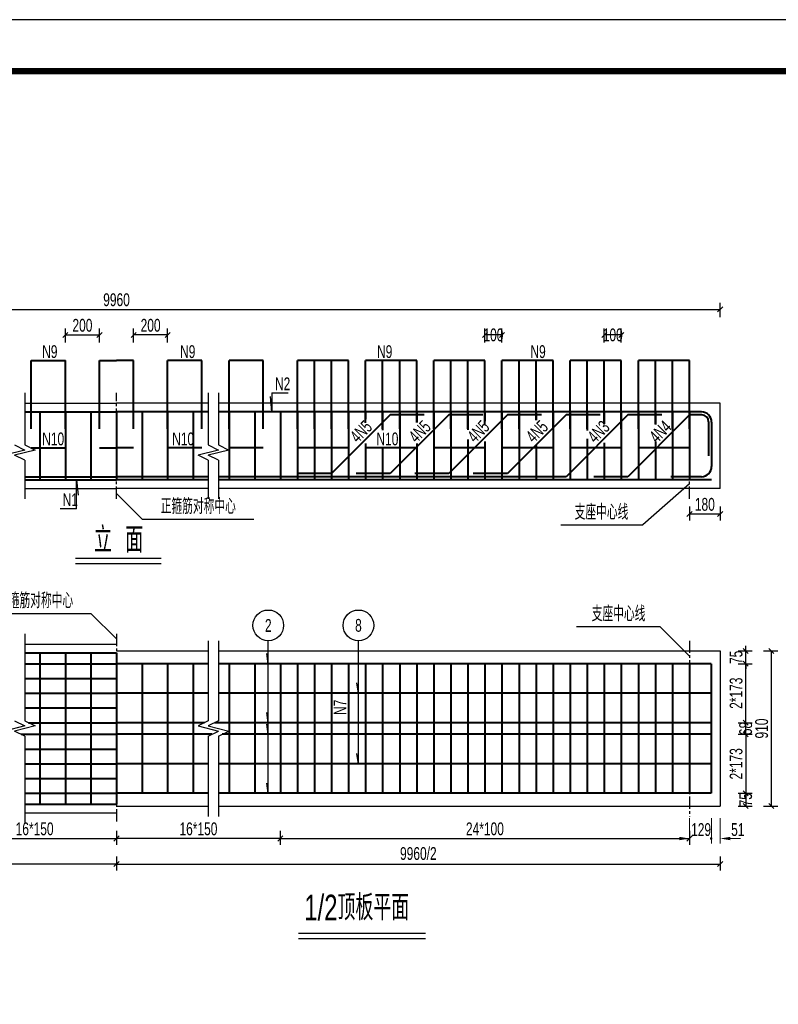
# Model space of a CAD drawing. Header units: millimetres. Extents: x -120871 to -111289, y -80062 to -71425.
# Tile 3 of 37: x -119212 to -118619, y -77793 to -77023. Entities that reach past the tile are written whole.
import ezdxf
from ezdxf.enums import TextEntityAlignment as Align

# ---------------------------------------------------------------- set-up
doc = ezdxf.new("R2010")
doc.units = ezdxf.units.MM
doc.header["$LTSCALE"] = 0.3
doc.header["$PDMODE"] = 99
doc.linetypes.add('CENTER', pattern=[50.8, 31.75, -6.35, 6.35, -6.35])
doc.layers.get('0').update_dxf_attribs({"lineweight": 18})
for name, color, linetype, lineweight in [('BM1', 7, 'Continuous', 15), ('文字', 4, 'Continuous', 18), ('标注', 7, 'Continuous', 18), ('轮廓', 7, 'Continuous', 30), ('钢筋', 1, 'Continuous', 40)]:
    doc.layers.add(name, color=color, linetype=linetype, lineweight=lineweight)
for name, color, linetype in [('LOCKUP', 7, 'Continuous'), ('其它', 5, 'Continuous'), ('点划线', 7, 'CENTER'), ('附属', 7, 'Continuous')]:
    doc.layers.add(name, color=color, linetype=linetype)
doc.styles.add('hz-e', font='hztxt_e.shx', dxfattribs={"width": 0.7, "bigfont": 'hztxt.shx'})
doc.dimstyles.new('ISO-50', dxfattribs={"dimscale": 0.625, "dimtxt": 25, "dimasz": 10, "dimexe": 12.5, "dimexo": 6.25, "dimgap": 6.25, "dimtad": 1, "dimdec": 0, "dimdsep": 46, "dimtxsty": 'hz-e', "dimblk": 'OBLIQUE', "dimcen": 2.5, "dimadec": 0, "dimazin": 0, "dimtfac": 1, "dimtdec": 0, "dimtix": 1, "dimtmove": 2, "dimatfit": 3, "dimldrblk": 'OBLIQUE', "dimfxl": 15, "dimfxlon": 1, "dimarcsym": 0})

# ---------------------------------------------------------------- blocks, each defined once
blk = doc.blocks.new('_Oblique')
at = {"color": 0, "linetype": 'ByBlock', "lineweight": -2}
blk.add_line((-0.5, -0.5), (0.5, 0.5), dxfattribs=at)
blk = doc.blocks.new('*D249')
at = {"layer": 'Defpoints', "color": 0}
for p in [(-119122.91, -77269.31), (-119122.91, -77289.31), (-119096.24, -77289.31)]:
    blk.add_point(p, dxfattribs=at)
at = {"layer": '标注', "color": 0, "lineweight": -2}
for p, q in [((-119122.91, -77275.31), (-119122.91, -77264.31)), ((-119096.24, -77269.31), (-119122.91, -77269.31)), ((-119096.24, -77275.31), (-119096.24, -77264.31))]:
    blk.add_line(p, q, dxfattribs=at)
at = {"layer": '标注', "color": 0, "lineweight": -2, "xscale": 4, "yscale": 4, "zscale": 4, "rotation": 180}
blk.add_blockref('_Oblique', (-119122.91, -77269.31), dxfattribs=at)
at = {"layer": '标注', "color": 0, "lineweight": -2, "xscale": 4, "yscale": 4, "zscale": 4}
blk.add_blockref('_Oblique', (-119096.24, -77269.31), dxfattribs=at)
at = {"layer": '标注', "color": 0, "insert": (-119109.58, -77261.81), "char_height": 10, "attachment_point": 5, "style": 'hz-e'}
blk.add_mtext('200', dxfattribs=at)
blk = doc.blocks.new('*D251')
at = {"layer": 'Defpoints', "color": 0}
for p in [(-119008.12, -77643.03), (-118688.12, -77643.03), (-118688.12, -77663.03)]:
    blk.add_point(p, dxfattribs=at)
at = {"layer": '标注', "color": 0, "lineweight": -2}
for p, q in [((-119008.12, -77657.03), (-119008.12, -77668.03)), ((-119008.12, -77663.03), (-118688.12, -77663.03)), ((-118688.12, -77657.03), (-118688.12, -77668.03))]:
    blk.add_line(p, q, dxfattribs=at)
at = {"layer": '标注', "color": 0, "lineweight": -2, "xscale": 4, "yscale": 4, "zscale": 4, "rotation": 180}
blk.add_blockref('_Oblique', (-119008.12, -77663.03), dxfattribs=at)
at = {"layer": '标注', "color": 0, "lineweight": -2, "xscale": 4, "yscale": 4, "zscale": 4}
blk.add_blockref('_Oblique', (-118688.12, -77663.03), dxfattribs=at)
at = {"layer": '标注', "color": 0, "insert": (-118848.12, -77655.53), "char_height": 10, "attachment_point": 5, "style": 'hz-e'}
blk.add_mtext('24*100', dxfattribs=at)
blk = doc.blocks.new('*D252')
at = {"layer": 'Defpoints', "color": 0}
for p in [(-119136.24, -77643.03), (-119008.12, -77643.03), (-119136.24, -77663.03)]:
    blk.add_point(p, dxfattribs=at)
at = {"layer": '标注', "color": 0, "lineweight": -2}
for p, q in [((-119136.24, -77657.03), (-119136.24, -77668.03)), ((-119008.12, -77663.03), (-119136.24, -77663.03)), ((-119008.12, -77657.03), (-119008.12, -77668.03))]:
    blk.add_line(p, q, dxfattribs=at)
at = {"layer": '标注', "color": 0, "lineweight": -2, "xscale": 4, "yscale": 4, "zscale": 4, "rotation": 180}
blk.add_blockref('_Oblique', (-119136.24, -77663.03), dxfattribs=at)
at = {"layer": '标注', "color": 0, "lineweight": -2, "xscale": 4, "yscale": 4, "zscale": 4}
blk.add_blockref('_Oblique', (-119008.12, -77663.03), dxfattribs=at)
at = {"layer": '标注', "color": 0, "insert": (-119072.18, -77655.53), "char_height": 10, "attachment_point": 5, "style": 'hz-e'}
blk.add_mtext('16*150', dxfattribs=at)
blk = doc.blocks.new('*D254')
at = {"layer": 'Defpoints', "color": 0}
for p in [(-119149.58, -77269.31), (-119176.24, -77289.31), (-119149.58, -77289.31)]:
    blk.add_point(p, dxfattribs=at)
at = {"layer": '标注', "color": 0, "lineweight": -2}
for p, q in [((-119176.24, -77275.31), (-119176.24, -77264.31)), ((-119176.24, -77269.31), (-119149.58, -77269.31)), ((-119149.58, -77275.31), (-119149.58, -77264.31))]:
    blk.add_line(p, q, dxfattribs=at)
at = {"layer": '标注', "color": 0, "lineweight": -2, "xscale": 4, "yscale": 4, "zscale": 4, "rotation": 180}
blk.add_blockref('_Oblique', (-119176.24, -77269.31), dxfattribs=at)
at = {"layer": '标注', "color": 0, "lineweight": -2, "xscale": 4, "yscale": 4, "zscale": 4}
blk.add_blockref('_Oblique', (-119149.58, -77269.31), dxfattribs=at)
at = {"layer": '标注', "color": 0, "insert": (-119162.91, -77261.81), "char_height": 10, "attachment_point": 5, "style": 'hz-e'}
blk.add_mtext('200', dxfattribs=at)
blk = doc.blocks.new('*D255')
at = {"layer": 'Defpoints', "color": 0}
for p in [(-118664.12, -77516.36), (-118664.12, -77637.69), (-118624.12, -77637.69)]:
    blk.add_point(p, dxfattribs=at)
at = {"layer": '标注', "color": 0, "lineweight": -2}
for p, q in [((-118630.12, -77516.36), (-118619.12, -77516.36)), ((-118624.12, -77516.36), (-118624.12, -77637.69)), ((-118630.12, -77637.69), (-118619.12, -77637.69))]:
    blk.add_line(p, q, dxfattribs=at)
at = {"layer": '标注', "color": 0, "lineweight": -2, "xscale": 4, "yscale": 4, "zscale": 4}
for p, rotation in [((-118624.12, -77516.36), 90), ((-118624.12, -77637.69), 270)]:
    blk.add_blockref('_Oblique', p, dxfattribs=dict(at, rotation=rotation))
at = {"layer": '标注', "color": 0, "insert": (-118631.62, -77577.03), "char_height": 10, "attachment_point": 5, "rotation": 90, "style": 'hz-e'}
blk.add_mtext('910', dxfattribs=at)
blk = doc.blocks.new('*D256')
at = {"layer": 'Defpoints', "color": 0}
for p in [(-118664.12, -77516.36), (-118644.12, -77516.36), (-118664.12, -77526.36)]:
    blk.add_point(p, dxfattribs=at)
at = {"layer": '标注', "color": 0, "lineweight": -2}
for p, q in [((-118650.12, -77516.36), (-118639.12, -77516.36)), ((-118644.12, -77516.36), (-118644.12, -77512.36)), ((-118644.12, -77526.36), (-118644.12, -77516.36)), ((-118650.12, -77526.36), (-118639.12, -77526.36)), ((-118644.12, -77526.36), (-118644.12, -77530.36))]:
    blk.add_line(p, q, dxfattribs=at)
at = {"layer": '标注', "color": 0, "lineweight": -2, "xscale": 4, "yscale": 4, "zscale": 4}
for p, rotation in [((-118644.12, -77516.36), 270), ((-118644.12, -77526.36), 90)]:
    blk.add_blockref('_Oblique', p, dxfattribs=dict(at, rotation=rotation))
at = {"layer": '标注', "color": 0, "insert": (-118651.62, -77521.36), "char_height": 10, "attachment_point": 5, "rotation": 90, "style": 'hz-e'}
blk.add_mtext('75', dxfattribs=at)
blk = doc.blocks.new('*D257')
at = {"layer": 'Defpoints', "color": 0}
for p in [(-118664.12, -77627.69), (-118664.12, -77637.69), (-118644.12, -77637.69)]:
    blk.add_point(p, dxfattribs=at)
at = {"layer": '标注', "color": 0, "lineweight": -2}
for p, q in [((-118650.12, -77627.69), (-118639.12, -77627.69)), ((-118644.12, -77627.69), (-118644.12, -77637.69)), ((-118650.12, -77637.69), (-118639.12, -77637.69))]:
    blk.add_line(p, q, dxfattribs=at)
at = {"layer": '标注', "color": 0, "lineweight": -2, "xscale": 4, "yscale": 4, "zscale": 4}
for p, rotation in [((-118644.12, -77627.69), 90), ((-118644.12, -77637.69), 270)]:
    blk.add_blockref('_Oblique', p, dxfattribs=dict(at, rotation=rotation))
at = {"layer": '标注', "color": 0, "insert": (-118644.12, -77632.69), "char_height": 10, "attachment_point": 5, "rotation": 90, "style": 'hz-e'}
blk.add_mtext('75', dxfattribs=at)
blk = doc.blocks.new('*D258')
at = {"layer": 'Defpoints', "color": 0}
for p in [(-118664.12, -77572.49), (-118644.12, -77572.49), (-118664.12, -77581.56)]:
    blk.add_point(p, dxfattribs=at)
at = {"layer": '标注', "color": 0, "lineweight": -2}
for p, q in [((-118650.12, -77572.49), (-118639.12, -77572.49)), ((-118644.12, -77581.56), (-118644.12, -77572.49)), ((-118650.12, -77581.56), (-118639.12, -77581.56))]:
    blk.add_line(p, q, dxfattribs=at)
at = {"layer": '标注', "color": 0, "lineweight": -2, "xscale": 4, "yscale": 4, "zscale": 4}
for p, rotation in [((-118644.12, -77572.49), 90), ((-118644.12, -77581.56), 270)]:
    blk.add_blockref('_Oblique', p, dxfattribs=dict(at, rotation=rotation))
at = {"layer": '标注', "color": 0, "insert": (-118644.12, -77577.03), "char_height": 10, "attachment_point": 5, "rotation": 90, "style": 'hz-e'}
blk.add_mtext('68', dxfattribs=at)
blk = doc.blocks.new('*D259')
at = {"layer": 'Defpoints', "color": 0}
for p in [(-118664.12, -77526.36), (-118644.12, -77526.36), (-118664.12, -77572.49)]:
    blk.add_point(p, dxfattribs=at)
at = {"layer": '标注', "color": 0, "lineweight": -2}
for p, q in [((-118650.12, -77526.36), (-118639.12, -77526.36)), ((-118644.12, -77572.49), (-118644.12, -77526.36)), ((-118650.12, -77572.49), (-118639.12, -77572.49))]:
    blk.add_line(p, q, dxfattribs=at)
at = {"layer": '标注', "color": 0, "lineweight": -2, "xscale": 4, "yscale": 4, "zscale": 4}
for p, rotation in [((-118644.12, -77526.36), 90), ((-118644.12, -77572.49), 270)]:
    blk.add_blockref('_Oblique', p, dxfattribs=dict(at, rotation=rotation))
at = {"layer": '标注', "color": 0, "insert": (-118651.62, -77549.43), "char_height": 10, "attachment_point": 5, "rotation": 90, "style": 'hz-e'}
blk.add_mtext('2*173', dxfattribs=at)
blk = doc.blocks.new('*D260')
at = {"layer": 'Defpoints', "color": 0}
for p in [(-118664.12, -77581.56), (-118664.12, -77627.69), (-118644.12, -77627.69)]:
    blk.add_point(p, dxfattribs=at)
at = {"layer": '标注', "color": 0, "lineweight": -2}
for p, q in [((-118650.12, -77581.56), (-118639.12, -77581.56)), ((-118644.12, -77581.56), (-118644.12, -77627.69)), ((-118650.12, -77627.69), (-118639.12, -77627.69))]:
    blk.add_line(p, q, dxfattribs=at)
at = {"layer": '标注', "color": 0, "lineweight": -2, "xscale": 4, "yscale": 4, "zscale": 4}
for p, rotation in [((-118644.12, -77581.56), 90), ((-118644.12, -77627.69), 270)]:
    blk.add_blockref('_Oblique', p, dxfattribs=dict(at, rotation=rotation))
at = {"layer": '标注', "color": 0, "insert": (-118651.62, -77604.63), "char_height": 10, "attachment_point": 5, "rotation": 90, "style": 'hz-e'}
blk.add_mtext('2*173', dxfattribs=at)
blk = doc.blocks.new('*D273')
at = {"layer": 'Defpoints', "color": 0}
for p in [(-119264.37, -77643.03), (-119136.24, -77643.03), (-119136.24, -77663.03)]:
    blk.add_point(p, dxfattribs=at)
at = {"layer": '标注', "color": 0, "lineweight": -2}
for p, q in [((-119264.37, -77657.03), (-119264.37, -77668.03)), ((-119264.37, -77663.03), (-119136.24, -77663.03)), ((-119136.24, -77657.03), (-119136.24, -77668.03))]:
    blk.add_line(p, q, dxfattribs=at)
at = {"layer": '标注', "color": 0, "lineweight": -2, "xscale": 4, "yscale": 4, "zscale": 4, "rotation": 180}
blk.add_blockref('_Oblique', (-119264.37, -77663.03), dxfattribs=at)
at = {"layer": '标注', "color": 0, "lineweight": -2, "xscale": 4, "yscale": 4, "zscale": 4}
blk.add_blockref('_Oblique', (-119136.24, -77663.03), dxfattribs=at)
at = {"layer": '标注', "color": 0, "insert": (-119200.31, -77655.53), "char_height": 10, "attachment_point": 5, "style": 'hz-e'}
blk.add_mtext('16*150', dxfattribs=at)
blk = doc.blocks.new('*D274')
at = {"layer": 'Defpoints', "color": 0}
for p in [(-119608.37, -77643.03), (-119136.24, -77643.03), (-119608.37, -77683.03)]:
    blk.add_point(p, dxfattribs=at)
at = {"layer": '标注', "color": 0, "lineweight": -2}
for p, q in [((-119608.37, -77677.03), (-119608.37, -77688.03)), ((-119136.24, -77677.03), (-119136.24, -77688.03)), ((-119136.24, -77683.03), (-119608.37, -77683.03))]:
    blk.add_line(p, q, dxfattribs=at)
at = {"layer": '标注', "color": 0, "lineweight": -2, "xscale": 4, "yscale": 4, "zscale": 4, "rotation": 180}
blk.add_blockref('_Oblique', (-119608.37, -77683.03), dxfattribs=at)
at = {"layer": '标注', "color": 0, "lineweight": -2, "xscale": 4, "yscale": 4, "zscale": 4}
blk.add_blockref('_Oblique', (-119136.24, -77683.03), dxfattribs=at)
at = {"layer": '标注', "color": 0, "insert": (-119372.31, -77674.81), "char_height": 10, "attachment_point": 5, "style": 'hz-e'}
blk.add_mtext('9960/2', dxfattribs=at)
blk = doc.blocks.new('*D277')
at = {"layer": 'Defpoints', "color": 0}
for p in [(-118664.12, -77249.31), (-119608.37, -77269.31), (-118664.12, -77269.31)]:
    blk.add_point(p, dxfattribs=at)
at = {"layer": '标注', "color": 0, "lineweight": -2}
for p, q in [((-119608.37, -77255.31), (-119608.37, -77244.31)), ((-118664.12, -77255.31), (-118664.12, -77244.31)), ((-119608.37, -77249.31), (-118664.12, -77249.31))]:
    blk.add_line(p, q, dxfattribs=at)
at = {"layer": '标注', "color": 0, "lineweight": -2, "xscale": 4, "yscale": 4, "zscale": 4, "rotation": 180}
blk.add_blockref('_Oblique', (-119608.37, -77249.31), dxfattribs=at)
at = {"layer": '标注', "color": 0, "lineweight": -2, "xscale": 4, "yscale": 4, "zscale": 4}
blk.add_blockref('_Oblique', (-118664.12, -77249.31), dxfattribs=at)
at = {"layer": '标注', "color": 0, "insert": (-119136.24, -77241.81), "char_height": 10, "attachment_point": 5, "style": 'hz-e'}
blk.add_mtext('9960', dxfattribs=at)
blk = doc.blocks.new('*D282')
at = {"layer": 'Defpoints', "color": 0}
for p in [(-119136.24, -77643.03), (-118664.12, -77643.03), (-118664.12, -77683.03)]:
    blk.add_point(p, dxfattribs=at)
at = {"layer": '标注', "color": 0, "lineweight": -2}
for p, q in [((-119136.24, -77677.03), (-119136.24, -77688.03)), ((-118664.12, -77677.03), (-118664.12, -77688.03)), ((-119136.24, -77683.03), (-118664.12, -77683.03))]:
    blk.add_line(p, q, dxfattribs=at)
at = {"layer": '标注', "color": 0, "lineweight": -2, "xscale": 4, "yscale": 4, "zscale": 4, "rotation": 180}
blk.add_blockref('_Oblique', (-119136.24, -77683.03), dxfattribs=at)
at = {"layer": '标注', "color": 0, "lineweight": -2, "xscale": 4, "yscale": 4, "zscale": 4}
blk.add_blockref('_Oblique', (-118664.12, -77683.03), dxfattribs=at)
at = {"layer": '标注', "color": 0, "insert": (-118900.18, -77674.81), "char_height": 10, "attachment_point": 5, "style": 'hz-e'}
blk.add_mtext('9960/2', dxfattribs=at)
blk = doc.blocks.new('*D303')
at = {"layer": 'Defpoints', "color": 0}
for p in [(-118754.78, -77269.31), (-118754.78, -77289.31), (-118741.45, -77289.31)]:
    blk.add_point(p, dxfattribs=at)
at = {"layer": '标注', "color": 0, "lineweight": -2}
for p, q in [((-118754.78, -77275.31), (-118754.78, -77264.31)), ((-118741.45, -77269.31), (-118754.78, -77269.31)), ((-118741.45, -77275.31), (-118741.45, -77264.31))]:
    blk.add_line(p, q, dxfattribs=at)
at = {"layer": '标注', "color": 0, "lineweight": -2, "xscale": 4, "yscale": 4, "zscale": 4, "rotation": 180}
blk.add_blockref('_Oblique', (-118754.78, -77269.31), dxfattribs=at)
at = {"layer": '标注', "color": 0, "lineweight": -2, "xscale": 4, "yscale": 4, "zscale": 4}
blk.add_blockref('_Oblique', (-118741.45, -77269.31), dxfattribs=at)
at = {"layer": '标注', "color": 0, "insert": (-118748.12, -77269.31), "char_height": 10, "attachment_point": 5, "style": 'hz-e'}
blk.add_mtext('100', dxfattribs=at)
blk = doc.blocks.new('*D411')
at = {"layer": 'Defpoints', "color": 0}
for p in [(-118848.12, -77269.31), (-118848.12, -77289.31), (-118834.78, -77289.31)]:
    blk.add_point(p, dxfattribs=at)
at = {"layer": '标注', "color": 0, "lineweight": -2}
for p, q in [((-118848.12, -77275.31), (-118848.12, -77264.31)), ((-118834.78, -77269.31), (-118848.12, -77269.31)), ((-118834.78, -77275.31), (-118834.78, -77264.31))]:
    blk.add_line(p, q, dxfattribs=at)
at = {"layer": '标注', "color": 0, "lineweight": -2, "xscale": 4, "yscale": 4, "zscale": 4, "rotation": 180}
blk.add_blockref('_Oblique', (-118848.12, -77269.31), dxfattribs=at)
at = {"layer": '标注', "color": 0, "lineweight": -2, "xscale": 4, "yscale": 4, "zscale": 4}
blk.add_blockref('_Oblique', (-118834.78, -77269.31), dxfattribs=at)
at = {"layer": '标注', "color": 0, "insert": (-118841.45, -77269.31), "char_height": 10, "attachment_point": 5, "style": 'hz-e'}
blk.add_mtext('100', dxfattribs=at)
blk = doc.blocks.new('*D304')
at = {"layer": 'Defpoints', "color": 0}
for p in [(-118688.12, -77389.31), (-118664.12, -77389.31), (-118688.12, -77409.31)]:
    blk.add_point(p, dxfattribs=at)
at = {"layer": '标注', "color": 0, "lineweight": -2}
for p, q in [((-118688.12, -77403.31), (-118688.12, -77414.31)), ((-118664.12, -77409.31), (-118688.12, -77409.31)), ((-118664.12, -77403.31), (-118664.12, -77414.31))]:
    blk.add_line(p, q, dxfattribs=at)
at = {"layer": '标注', "color": 0, "lineweight": -2, "xscale": 4, "yscale": 4, "zscale": 4, "rotation": 180}
blk.add_blockref('_Oblique', (-118688.12, -77409.31), dxfattribs=at)
at = {"layer": '标注', "color": 0, "lineweight": -2, "xscale": 4, "yscale": 4, "zscale": 4}
blk.add_blockref('_Oblique', (-118664.12, -77409.31), dxfattribs=at)
at = {"layer": '标注', "color": 0, "insert": (-118676.12, -77401.81), "char_height": 10, "attachment_point": 5, "style": 'hz-e'}
blk.add_mtext('180', dxfattribs=at)

msp = doc.modelspace()

# ---------------------------------------------------------------- linework, layer by layer
at = {"layer": 'BM1', "color": 0, "linetype": 'Continuous', "const_width": 4.999}
msp.add_lwpolyline([(-119870.731, -78497.948), (-119870.731, -77062.944), (-117858.237, -77062.944), (-117858.237, -78497.948)], close=True, dxfattribs=at)
at = {"layer": 'LOCKUP'}
msp.add_line((-117833.239, -77022.794), (-119954.653, -77022.794), dxfattribs=at)
at = {"layer": '其它', "color": 5}
for p, q in [((-119168.289, -77443.896), (-119101.37, -77443.896)), ((-118994.028, -77737.154), (-118894.656, -77737.154))]:
    msp.add_line(p, q, dxfattribs=at)
at = {"layer": '标注'}
for p, q in [((-118688.117, -77647.025), (-118688.117, -77667.025)), ((-118670.917, -77647.025), (-118670.917, -77667.025)), ((-118670.917, -77647.025), (-118670.917, -77667.025)), ((-118664.117, -77647.025), (-118664.117, -77667.025)), ((-118696.117, -77663.025), (-118704.117, -77663.025)), ((-118656.117, -77663.025), (-118648.117, -77663.025))]:
    msp.add_line(p, q, dxfattribs=at)
at = {"layer": '标注', "const_width": 1}
msp.add_lwpolyline([(-118671.635, -77663.062, 1), (-118670.635, -77663.062, 1)], format="xyb", close=True, dxfattribs=at)
at = {"layer": '标注'}
for points in [[(-118696.117, -77661.692), (-118696.117, -77664.359), (-118688.117, -77663.025)], [(-118656.117, -77661.692), (-118656.117, -77664.359), (-118664.117, -77663.025)]]:
    msp.add_solid(points, dxfattribs=at)
at = {"layer": '点划线', "linetype": 'CENTER'}
for p, q in [((-119136.244, -77397.312), (-119136.244, -77314.646)), ((-118688.117, -77397.312), (-118688.117, -77325.312)), ((-119136.244, -77503.025), (-119136.244, -77651.025)), ((-118688.117, -77508.359), (-118688.117, -77645.692))]:
    msp.add_line(p, q, dxfattribs=at)
at = {"layer": '轮廓'}
for p, q in [((-119207.977, -77314.646), (-119207.977, -77355.312)), ((-119064.51, -77314.646), (-119064.51, -77355.312)), ((-119056.51, -77314.646), (-119056.51, -77355.312)), ((-119207.977, -77322.646), (-119136.244, -77322.646)), ((-119068.244, -77322.646), (-119136.244, -77322.646)), ((-119064.51, -77322.646), (-119135.038, -77322.646)), ((-118664.117, -77322.646), (-119056.51, -77322.646)), ((-118664.117, -77389.312), (-118664.117, -77322.646)), ((-118664.117, -77389.312), (-118664.117, -77322.646)), ((-119215.977, -77355.312), (-119207.977, -77359.312)), ((-119207.977, -77355.312), (-119199.977, -77359.312)), ((-119064.51, -77355.312), (-119056.51, -77359.312)), ((-119056.51, -77355.312), (-119048.51, -77359.312)), ((-119207.977, -77359.312), (-119223.977, -77363.312)), ((-119199.977, -77359.312), (-119215.977, -77363.312)), ((-119207.977, -77367.312), (-119215.977, -77363.312)), ((-119056.51, -77359.312), (-119072.51, -77363.312)), ((-119064.51, -77367.312), (-119072.51, -77363.312)), ((-119048.51, -77359.312), (-119064.51, -77363.312)), ((-119056.51, -77367.312), (-119064.51, -77363.312)), ((-119207.977, -77367.312), (-119207.977, -77397.312)), ((-119064.51, -77367.312), (-119064.51, -77397.312)), ((-119056.51, -77367.312), (-119056.51, -77397.312)), ((-119207.977, -77389.312), (-119136.244, -77389.312)), ((-119068.244, -77389.312), (-119136.244, -77389.312)), ((-119064.51, -77389.312), (-119135.038, -77389.312)), ((-118664.117, -77389.312), (-119056.51, -77389.312)), ((-119207.977, -77503.025), (-119207.977, -77571.025)), ((-119064.51, -77508.359), (-119064.51, -77571.025)), ((-119056.51, -77508.359), (-119056.51, -77571.025)), ((-119207.977, -77511.025), (-119136.244, -77511.025)), ((-119136.244, -77516.359), (-119064.51, -77516.359)), ((-119056.51, -77516.359), (-118664.117, -77516.359)), ((-118664.117, -77516.359), (-118664.117, -77637.692)), ((-119215.977, -77571.025), (-119207.977, -77575.025)), ((-119207.977, -77571.025), (-119199.977, -77575.025)), ((-119064.51, -77571.025), (-119072.51, -77575.025)), ((-119056.51, -77571.025), (-119064.51, -77575.025)), ((-119207.977, -77575.025), (-119223.977, -77579.025)), ((-119199.977, -77575.025), (-119215.977, -77579.025)), ((-119207.977, -77583.025), (-119215.977, -77579.025)), ((-119072.51, -77575.025), (-119056.51, -77579.025)), ((-119064.51, -77575.025), (-119048.51, -77579.025)), ((-119064.51, -77583.025), (-119056.51, -77579.025)), ((-119056.51, -77583.025), (-119048.51, -77579.025)), ((-119207.977, -77583.025), (-119207.977, -77651.025)), ((-119064.51, -77583.025), (-119064.51, -77645.692)), ((-119056.51, -77583.025), (-119056.51, -77645.692)), ((-119136.244, -77637.692), (-119064.51, -77637.692)), ((-119056.51, -77637.692), (-118664.117, -77637.692)), ((-119207.977, -77643.025), (-119136.244, -77643.025))]:
    msp.add_line(p, q, dxfattribs=at)
at = {"layer": '钢筋'}
for p, q in [((-119202.911, -77342.646), (-119202.911, -77289.312)), ((-119202.911, -77289.312), (-119176.244, -77289.312)), ((-119176.244, -77342.646), (-119176.244, -77289.312)), ((-119149.577, -77289.312), (-119136.244, -77289.312)), ((-119149.577, -77342.646), (-119149.577, -77289.312)), ((-119122.911, -77289.312), (-119136.244, -77289.312)), ((-119122.911, -77342.646), (-119122.911, -77289.312)), ((-119096.244, -77342.646), (-119096.244, -77289.312)), ((-119069.577, -77289.312), (-119096.244, -77289.312)), ((-119069.577, -77342.646), (-119069.577, -77289.312)), ((-119021.45, -77289.312), (-119048.117, -77289.312)), ((-119048.117, -77342.646), (-119048.117, -77289.312)), ((-119021.45, -77342.646), (-119021.45, -77289.312)), ((-118994.783, -77342.646), (-118994.783, -77289.312)), ((-118954.783, -77289.312), (-118994.783, -77289.312)), ((-118981.45, -77342.646), (-118981.45, -77289.312)), ((-118968.117, -77342.646), (-118968.117, -77289.312)), ((-118954.783, -77342.646), (-118954.783, -77289.312)), ((-118941.45, -77337.942), (-118941.45, -77289.312)), ((-118901.45, -77289.312), (-118941.45, -77289.312)), ((-118928.117, -77342.646), (-118928.117, -77289.312)), ((-118914.783, -77342.646), (-118914.783, -77289.312)), ((-118901.45, -77337.649), (-118901.45, -77289.312)), ((-118888.117, -77342.646), (-118888.117, -77289.312)), ((-118861.45, -77289.312), (-118888.117, -77289.312)), ((-118848.117, -77289.312), (-118874.783, -77289.312)), ((-118874.783, -77342.646), (-118874.783, -77289.312)), ((-118861.45, -77342.646), (-118861.45, -77289.312)), ((-118848.117, -77339.542), (-118848.117, -77289.312)), ((-118808.117, -77289.312), (-118834.783, -77289.312)), ((-118834.783, -77342.646), (-118834.783, -77289.312)), ((-118821.45, -77342.646), (-118821.45, -77289.312)), ((-118794.783, -77289.312), (-118821.45, -77289.312)), ((-118808.117, -77336.049), (-118808.117, -77289.312)), ((-118794.783, -77342.646), (-118794.783, -77289.312)), ((-118754.783, -77289.312), (-118781.45, -77289.312)), ((-118781.45, -77342.646), (-118781.45, -77289.312)), ((-118768.117, -77342.646), (-118768.117, -77289.312)), ((-118741.45, -77289.312), (-118768.117, -77289.312)), ((-118754.783, -77338.665), (-118754.783, -77289.312)), ((-118741.45, -77342.646), (-118741.45, -77289.312)), ((-118728.117, -77342.646), (-118728.117, -77289.312)), ((-118701.45, -77289.312), (-118728.117, -77289.312)), ((-118714.783, -77339.116), (-118714.783, -77289.312)), ((-118688.117, -77289.312), (-118714.783, -77289.312)), ((-118701.45, -77342.646), (-118701.45, -77289.312)), ((-118688.117, -77342.646), (-118688.117, -77289.312)), ((-119207.977, -77329.446), (-119136.244, -77329.446)), ((-119196.244, -77329.446), (-119196.244, -77382.512)), ((-119176.244, -77329.446), (-119176.244, -77382.512)), ((-119156.244, -77329.446), (-119156.244, -77382.512)), ((-119068.244, -77329.446), (-119136.244, -77329.446)), ((-119136.244, -77329.446), (-119136.244, -77382.512)), ((-119064.51, -77329.446), (-119135.038, -77329.446)), ((-119116.244, -77329.446), (-119116.244, -77382.512)), ((-119096.244, -77329.446), (-119096.244, -77382.512)), ((-119076.244, -77329.446), (-119076.244, -77382.512)), ((-118678.783, -77329.446), (-119056.51, -77329.446)), ((-119048.117, -77329.446), (-119048.117, -77382.512)), ((-119028.117, -77329.446), (-119028.117, -77382.512)), ((-119008.117, -77329.446), (-119008.117, -77382.512)), ((-118994.783, -77329.446), (-118994.783, -77382.512)), ((-118981.45, -77329.446), (-118981.45, -77382.512)), ((-118968.117, -77329.446), (-118968.117, -77382.512)), ((-118922.25, -77331.846), (-118968.117, -77377.712)), ((-118954.783, -77329.446), (-118954.783, -77382.512)), ((-118941.45, -77329.446), (-118941.45, -77335.155)), ((-118928.117, -77329.446), (-118928.117, -77343.687)), ((-118876.383, -77331.846), (-118922.25, -77377.712)), ((-118895.583, -77331.846), (-118922.25, -77331.846)), ((-118914.783, -77329.446), (-118914.783, -77382.512)), ((-118901.45, -77329.446), (-118901.45, -77337.649)), ((-118888.117, -77329.446), (-118888.117, -77382.512)), ((-118830.517, -77331.846), (-118876.383, -77377.712)), ((-118849.717, -77331.846), (-118876.383, -77331.846)), ((-118874.783, -77329.446), (-118874.783, -77382.512)), ((-118861.45, -77329.446), (-118861.45, -77343.516)), ((-118848.117, -77329.446), (-118848.117, -77336.755)), ((-118834.783, -77329.446), (-118834.783, -77342.779)), ((-118834.783, -77329.446), (-118834.783, -77382.512)), ((-118784.65, -77331.846), (-118830.517, -77377.712)), ((-118803.85, -77331.846), (-118830.517, -77331.846)), ((-118821.45, -77329.446), (-118821.45, -77382.512)), ((-118808.117, -77329.446), (-118808.117, -77336.049)), ((-118794.783, -77329.446), (-118794.783, -77382.512)), ((-118736.383, -77331.846), (-118784.65, -77380.112)), ((-118757.983, -77331.846), (-118784.65, -77331.846)), ((-118781.45, -77329.446), (-118781.45, -77382.512)), ((-118768.117, -77329.446), (-118768.117, -77343.933)), ((-118754.783, -77329.446), (-118754.783, -77338.665)), ((-118754.783, -77329.446), (-118754.783, -77335.878)), ((-118741.45, -77329.446), (-118741.45, -77382.512)), ((-118709.717, -77331.846), (-118736.383, -77331.846)), ((-118688.117, -77331.846), (-118736.383, -77380.112)), ((-118728.117, -77329.446), (-118728.117, -77382.512)), ((-118714.783, -77329.446), (-118714.783, -77339.249)), ((-118714.783, -77329.446), (-118714.783, -77339.249)), ((-118701.45, -77329.446), (-118701.45, -77382.512)), ((-118688.117, -77329.446), (-118688.117, -77382.512)), ((-118678.517, -77331.846), (-118688.117, -77331.846)), ((-118673.183, -77337.179), (-118673.183, -77363.846)), ((-118670.783, -77337.446), (-118670.783, -77372.246)), ((-118941.45, -77354.291), (-118941.45, -77382.512)), ((-118901.45, -77354.11), (-118901.45, -77382.512)), ((-118861.45, -77351.03), (-118861.45, -77382.512)), ((-118848.117, -77352.691), (-118848.117, -77382.512)), ((-118808.117, -77355.71), (-118808.117, -77382.512)), ((-118768.117, -77350.627), (-118768.117, -77382.512)), ((-118754.783, -77353.568), (-118754.783, -77382.512)), ((-118714.783, -77352.697), (-118714.783, -77382.512)), ((-119202.911, -77357.579), (-119176.244, -77357.579)), ((-119149.577, -77357.579), (-119136.244, -77357.579)), ((-119122.911, -77357.579), (-119136.244, -77357.579)), ((-119069.577, -77357.579), (-119096.244, -77357.579)), ((-119021.45, -77357.579), (-119048.117, -77357.579)), ((-118954.783, -77357.579), (-118994.783, -77357.579)), ((-118901.45, -77357.579), (-118941.45, -77357.579)), ((-118928.117, -77357.958), (-118928.117, -77382.512)), ((-118848.117, -77357.579), (-118888.117, -77357.579)), ((-118870.1, -77357.579), (-118874.783, -77357.579)), ((-118794.783, -77357.579), (-118834.783, -77357.579)), ((-118808.117, -77357.579), (-118814.857, -77357.579)), ((-118760.296, -77357.579), (-118781.45, -77357.579)), ((-118741.45, -77357.579), (-118768.117, -77357.579)), ((-118688.117, -77357.579), (-118728.117, -77357.579)), ((-118701.45, -77357.579), (-118702.857, -77357.579)), ((-118968.117, -77377.712), (-118994.783, -77377.712)), ((-118922.25, -77377.712), (-118948.917, -77377.712)), ((-118876.383, -77377.712), (-118903.05, -77377.712)), ((-118830.517, -77377.712), (-118857.183, -77377.712)), ((-119207.977, -77380.112), (-119136.244, -77380.112)), ((-119207.977, -77382.512), (-119136.244, -77382.512)), ((-119068.244, -77380.112), (-119136.244, -77380.112)), ((-119068.244, -77382.512), (-119136.244, -77382.512)), ((-119064.51, -77380.112), (-119135.038, -77380.112)), ((-119064.51, -77382.512), (-119135.038, -77382.512)), ((-118784.65, -77380.112), (-119056.51, -77380.112)), ((-118670.783, -77382.512), (-119056.51, -77382.512)), ((-118736.383, -77380.112), (-118763.05, -77380.112)), ((-118678.783, -77380.112), (-118702.783, -77380.112)), ((-118678.783, -77380.112), (-118702.783, -77380.112)), ((-119207.977, -77517.825), (-119136.244, -77517.825)), ((-119196.244, -77517.825), (-119196.244, -77636.225)), ((-119176.244, -77517.825), (-119176.244, -77636.225)), ((-119156.244, -77517.825), (-119156.244, -77636.225)), ((-119136.244, -77517.825), (-119136.244, -77636.225)), ((-119207.977, -77526.359), (-119136.244, -77526.359)), ((-119064.51, -77526.359), (-119136.244, -77526.359)), ((-119116.244, -77526.359), (-119116.244, -77627.692)), ((-119096.244, -77526.359), (-119096.244, -77627.692)), ((-119076.244, -77526.359), (-119076.244, -77627.692)), ((-118671.05, -77526.359), (-119056.51, -77526.359)), ((-119048.117, -77526.359), (-119048.117, -77627.692)), ((-119028.117, -77526.359), (-119028.117, -77627.692)), ((-119008.117, -77526.359), (-119008.117, -77627.692)), ((-118994.783, -77526.359), (-118994.783, -77627.692)), ((-118981.45, -77526.359), (-118981.45, -77627.692)), ((-118968.117, -77526.359), (-118968.117, -77627.692)), ((-118954.783, -77526.359), (-118954.783, -77627.692)), ((-118941.45, -77526.359), (-118941.45, -77627.692)), ((-118928.117, -77526.359), (-118928.117, -77627.692)), ((-118914.783, -77526.359), (-118914.783, -77627.692)), ((-118901.45, -77526.359), (-118901.45, -77627.692)), ((-118888.117, -77526.359), (-118888.117, -77627.692)), ((-118874.783, -77526.359), (-118874.783, -77627.692)), ((-118861.45, -77526.359), (-118861.45, -77627.692)), ((-118848.117, -77526.359), (-118848.117, -77627.692)), ((-118834.783, -77526.359), (-118834.783, -77627.692)), ((-118821.45, -77526.359), (-118821.45, -77627.692)), ((-118808.117, -77526.359), (-118808.117, -77627.692)), ((-118794.783, -77526.359), (-118794.783, -77627.692)), ((-118781.45, -77526.359), (-118781.45, -77627.692)), ((-118768.117, -77526.359), (-118768.117, -77627.692)), ((-118754.783, -77526.359), (-118754.783, -77627.692)), ((-118741.45, -77526.359), (-118741.45, -77627.692)), ((-118728.117, -77526.359), (-118728.117, -77627.692)), ((-118714.783, -77526.359), (-118714.783, -77627.692)), ((-118701.45, -77526.359), (-118701.45, -77627.692)), ((-118688.117, -77526.359), (-118688.117, -77627.692)), ((-118671.05, -77526.359), (-118671.05, -77627.692)), ((-119207.977, -77537.892), (-119136.244, -77537.892)), ((-119207.977, -77549.425), (-119136.244, -77549.425)), ((-119064.51, -77549.425), (-119136.244, -77549.425)), ((-118671.05, -77549.425), (-119056.51, -77549.425)), ((-119207.977, -77560.959), (-119136.244, -77560.959)), ((-119205.044, -77572.492), (-119136.244, -77572.492)), ((-119067.444, -77572.492), (-119136.244, -77572.492)), ((-118671.05, -77572.492), (-119059.444, -77572.492)), ((-119210.911, -77581.559), (-119136.244, -77581.559)), ((-119061.577, -77581.559), (-119136.244, -77581.559)), ((-118671.05, -77581.559), (-119053.577, -77581.559)), ((-119207.977, -77593.092), (-119136.244, -77593.092)), ((-119207.977, -77604.625), (-119136.244, -77604.625)), ((-119064.51, -77604.625), (-119136.244, -77604.625)), ((-118671.05, -77604.625), (-119056.51, -77604.625)), ((-119207.977, -77616.159), (-119136.244, -77616.159)), ((-119207.977, -77627.692), (-119136.244, -77627.692)), ((-119064.51, -77627.692), (-119136.244, -77627.692)), ((-118671.05, -77627.692), (-119056.51, -77627.692)), ((-119207.977, -77636.225), (-119136.244, -77636.225))]:
    msp.add_line(p, q, dxfattribs=at)
for centre, radius, start, end in [((-118678.783, -77337.446), 8, 0, 90), ((-118678.517, -77337.179), 5.333, 0, 90), ((-118678.783, -77372.112), 8, 270, 0)]:
    msp.add_arc(centre, radius, start, end, dxfattribs=at)
at = {"layer": '附属'}
for p, q in [((-119014.732, -77329.312), (-119015.932, -77317.312)), ((-119014.732, -77314.646), (-119001.911, -77314.646)), ((-119014.732, -77314.646), (-119014.732, -77329.312)), ((-119167.489, -77382.646), (-119166.289, -77394.646)), ((-119167.489, -77405.312), (-119167.489, -77382.646)), ((-118688.117, -77385.699), (-118724.567, -77417.784)), ((-119116.244, -77413.312), (-119136.244, -77393.312)), ((-119167.489, -77405.312), (-119180.311, -77405.312)), ((-119116.244, -77413.312), (-119028.975, -77413.312)), ((-118788.809, -77417.784), (-118724.567, -77417.784)), ((-119168.289, -77447.896), (-119101.37, -77447.896)), ((-119243.513, -77487.025), (-119156.244, -77487.025)), ((-119136.244, -77507.025), (-119156.244, -77487.025)), ((-118776.549, -77497.257), (-118711.218, -77497.257)), ((-118688.117, -77520.359), (-118711.218, -77497.257)), ((-119017.541, -77627.692), (-119017.541, -77508.359)), ((-118947.029, -77604.625), (-118947.029, -77508.359)), ((-119017.541, -77526.359), (-119018.741, -77518.359)), ((-118947.029, -77549.425), (-118948.229, -77541.425)), ((-119017.541, -77572.492), (-119018.741, -77564.492)), ((-119017.541, -77581.559), (-119018.741, -77573.559)), ((-118947.029, -77604.625), (-118948.229, -77596.625)), ((-119017.541, -77627.692), (-119018.741, -77619.692)), ((-118994.028, -77741.154), (-118894.656, -77741.154))]:
    msp.add_line(p, q, dxfattribs=at)
for centre in [(-119017.541, -77496.359), (-118947.029, -77496.359)]:
    msp.add_circle(centre, 12, dxfattribs=at)

# ---------------------------------------------------------------- texts
at = {"layer": '文字', "style": 'hz-e', "width": 0.7}
for s, height, p in [('N9', 10, (-119194.391, -77287.312)), ('N9', 10, (-119086.534, -77287.312)), ('N9', 10, (-118932.497, -77287.312)), ('N9', 10, (-118812.497, -77287.312)), ('N2', 10, (-119012.295, -77312.485)), ('N10', 10, (-119194.383, -77355.579)), ('N10', 10, (-119092.708, -77355.579)), ('N10', 10, (-118932.963, -77355.579)), ('N1', 10, (-119178.365, -77403.152)), ('1/2顶板平面', 20, (-118989.4, -77726.97))]:
    msp.add_text(s, height=height, dxfattribs=at).set_placement(p)
for s, rotation, p in [('4N5', 45, (-118947.587, -77354.355)), ('4N5', 45, (-118901.721, -77354.355)), ('4N5', 45, (-118855.854, -77354.355)), ('4N5', 45, (-118809.987, -77354.355)), ('4N3', 45, (-118761.881, -77354.515)), ('4N4', 45, (-118713.548, -77354.448)), ('N7', 90, (-118956.404, -77566.442))]:
    msp.add_text(s, height=10, rotation=rotation, dxfattribs=at).set_placement(p)
for s, height, p in [('正箍筋对称中心', 12, (-119072.291, -77402.642)), ('支座中心线', 12, (-118756.938, -77407.114)), ('立  面', 20, (-119134.602, -77428.328)), ('正箍筋对称中心', 12, (-119199.56, -77476.355)), ('支座中心线', 12, (-118743.589, -77486.587)), ('2', 10, (-119017.541, -77496.359)), ('8', 10, (-118947.029, -77496.359))]:
    msp.add_text(s, height=height, dxfattribs=at).set_placement(p, align=Align.MIDDLE)
at = {"layer": '标注', "style": 'hz-e', "width": 0.7}
for s, p in [('129', (-118686.838, -77661.025)), ('51', (-118655.532, -77661.025))]:
    msp.add_text(s, height=10, dxfattribs=at).set_placement(p)

# ---------------------------------------------------------------- dimensions: what is measured, and where the dimension line sits
at = {"layer": '标注'}
for p1, p2, distance, text, picture, middle in [((-119608.371, -77269.312), (-118664.117, -77269.312), 20, '9960', '*D277', (-119136.244, -77241.812)), ((-118664.117, -77572.492), (-118664.117, -77526.359), -20, '2*173', '*D259', (-118651.617, -77549.425)), ((-118664.117, -77581.559), (-118664.117, -77627.692), 20, '2*173', '*D260', (-118651.617, -77604.625)), ((-119136.244, -77643.025), (-119608.371, -77643.025), 40, '9960/2', '*D274', (-119372.308, -77674.811)), ((-119264.371, -77643.025), (-119136.244, -77643.025), -20, '16*150', '*D273', (-119200.308, -77655.525)), ((-119008.117, -77643.025), (-119136.244, -77643.025), 20, '16*150', '*D252', (-119072.18, -77655.525)), ((-119136.244, -77643.025), (-118664.117, -77643.025), -40, '9960/2', '*D282', (-118900.18, -77674.811)), ((-119008.117, -77643.025), (-118688.117, -77643.025), -20, '24*100', '*D251', (-118848.117, -77655.525))]:
    dim = msp.add_aligned_dim(p1=p1, p2=p2, distance=distance, text=text, dimstyle='ISO-50', override={"dimscale": 0.4, "dimlfac": 7.5}, dxfattribs=at)
    dim.commit()
    dim.dimension.update_dxf_attribs({"geometry": picture, "text_midpoint": middle})
for p1, p2, distance, picture, middle in [((-119176.244, -77289.312), (-119149.577, -77289.312), 20, '*D254', (-119162.911, -77261.812)), ((-119096.244, -77289.312), (-119122.911, -77289.312), -20, '*D249', (-119109.577, -77261.812)), ((-118664.117, -77389.312), (-118688.117, -77389.312), 20, '*D304', (-118676.117, -77401.812)), ((-118664.117, -77526.359), (-118664.117, -77516.359), -20, '*D256', (-118651.617, -77521.359)), ((-118664.117, -77516.359), (-118664.117, -77637.692), 40, '*D255', (-118631.617, -77577.025))]:
    dim = msp.add_aligned_dim(p1=p1, p2=p2, distance=distance, dimstyle='ISO-50', override={"dimscale": 0.4, "dimlfac": 7.5}, dxfattribs=at)
    dim.commit()
    dim.dimension.update_dxf_attribs({"geometry": picture, "text_midpoint": middle})
for base, p1, p2, angle, picture, middle in [((-118848.117, -77269.312), (-118834.783, -77289.312), (-118848.117, -77289.312), 180, '*D411', (-118841.45, -77269.312)), ((-118754.783, -77269.312), (-118741.45, -77289.312), (-118754.783, -77289.312), 180, '*D303', (-118748.117, -77269.312)), ((-118644.117, -77572.492), (-118664.117, -77581.559), (-118664.117, -77572.492), 90, '*D258', (-118644.117, -77577.025)), ((-118644.117, -77637.692), (-118664.117, -77627.692), (-118664.117, -77637.692), 270, '*D257', (-118644.117, -77632.692))]:
    dim = msp.add_linear_dim(base=base, p1=p1, p2=p2, angle=angle, dimstyle='ISO-50', override={"dimscale": 0.4, "dimlfac": 7.5}, dxfattribs=at)
    dim.commit()
    dim.dimension.update_dxf_attribs({"geometry": picture, "text_midpoint": middle, "dimtype": 161})

doc.saveas('drawing.dxf')
